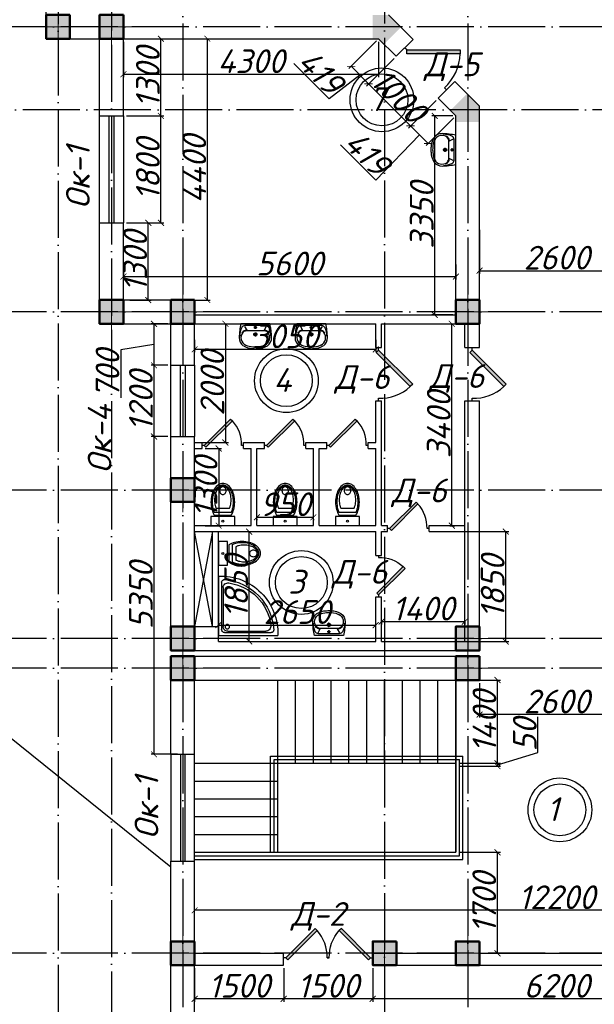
# Model space of a CAD drawing. Header units: millimetres. Extents: x 1112040 to 6903494, y -332921 to -150905.
# Tile 77 of 150: x 1638762 to 1648443, y -212466 to -195886. Entities that reach past the tile are written whole.
import ezdxf

# ---------------------------------------------------------------- set-up
doc = ezdxf.new("R2010")
doc.units = ezdxf.units.MM
doc.linetypes.add('ACAD_ISO04W100', pattern=[30, 24, -3, 0, -3])
for name, color, linetype in [('kolonn', 7, 'Continuous'), ('os', 253, 'Continuous'), ('razmer', 7, 'Continuous'), ('su', 7, 'Continuous')]:
    doc.layers.add(name, color=color, linetype=linetype)
doc.styles.get("Standard").update_dxf_attribs({"font": 'isocpeui.ttf'})
doc.dimstyles.new('ISO-25', dxfattribs={"dimtxt": 400, "dimasz": 100, "dimexe": 50, "dimexo": 50, "dimgap": 20, "dimtad": 1, "dimdec": 0, "dimtxsty": 'Standard', "dimblk": 'ARCHTICK', "dimcen": 20, "dimclrd": 1, "dimclre": 1, "dimadec": 0, "dimazin": 0, "dimtfac": 1, "dimtdec": 0, "dimtmove": 0, "dimatfit": 3, "dimldrblk": 'ARCHTICK', "dimfxl": 1, "dimarcsym": 0})

# ---------------------------------------------------------------- blocks, each defined once
blk = doc.blocks.new('ghsdd')
at = {"ltscale": 50}
h = blk.add_hatch(color=256, dxfattribs=at)
h.paths.add_polyline_path([(0, 200), (-200, 200), (-200, 0), (0, 0)])
h.paths.add_polyline_path([(200, 0), (200, 200), (0, 200), (0, 0)])
h.paths.add_polyline_path([(0, 0), (-200, 0), (-200, -200), (0, -200)])
h.paths.add_polyline_path([(0, 0), (0, -200), (200, -200), (200, 0)])
at = {"lineweight": 0}
for p, q in [((0, -374), (0, 374)), ((-374, 0), (374, 0))]:
    blk.add_line(p, q, dxfattribs=at)
at = {"lineweight": 50, "ltscale": 50}
blk.add_lwpolyline([(200, 200), (200, -200), (-200, -200), (-200, 200), (200, 200)], dxfattribs=at)
blk = doc.blocks.new('Podd_igl_as100x100')
for p, q in [((0, 1000), (0, 0)), ((-54, 897), (-54, 104)), ((-80, 808), (-80, 153)), ((0, 0), (-1000, 0)), ((-106, 50), (-891, 50)), ((-158, 74), (-799, 73))]:
    blk.add_line(p, q)
blk.add_circle((-152, 149), 37.8)
for centre, radius, start, end in [((-42, 42), 959, 87.5145, 182.4855), ((-22, 34), 914, 95.7508, 176.1666), ((-67, 71), 821, 97.4497, 172.9032), ((-160, 806), 80.2, 1.4931, 100.036), ((-109, 889), 55.4, 7.9715, 94.7418), ((-799, 157), 84.3, 169.7158, 269.999), ((-891, 93), 43.1, 176.352, 270.7469), ((-155, 149), 75.6, 267.8648, 3.2153), ((-107, 102), 52.6, 270.31, 1.996)]:
    blk.add_arc(centre, radius, start, end)
blk = doc.blocks.new('UniTAZZ_3')
for p, q in [((-152, 200), (-152, -200)), ((0, 200), (-152, 200)), ((0, -200), (0, 200)), ((-293, -112), (-293, 112)), ((-230, -144), (-230, 144)), ((-178, -144), (-178, 144)), ((-152, -200), (0, -200))]:
    blk.add_line(p, q)
blk.add_circle((-76, 0), 17)
for centre, radius, start, end in [((-435, -148), 343, 104.7867, 122.5078), ((-397, -291), 491, 90, 104.7867), ((-399, -261), 441, 90, 104.7867), ((-399, -261), 441, 75.2133, 90), ((-397, -291), 491, 75.2133, 90), ((-359, -148), 343, 58.1489, 75.2133), ((-581, 0), 131, 146.9765, 180), ((-581, 0), 131, 180, 213.0235), ((-493, -57), 235, 122.5078, 146.9765), ((-564, 0), 117, 146.9765, 180), ((-575, 0), 87.7, 145.7058, 180), ((-575, 0), 87.7, 180, 214.2942), ((-485, -51), 211, 122.5078, 146.9765), ((-610, 0), 46, 153.6325, 180), ((-610, 0), 46, 180, 206.3675), ((-600, -5), 56.5, 129.8827, 153.6325), ((-507, -46), 170, 121.2723, 145.7058), ((-594, -12), 66, 109.092, 129.8827), ((-590, -23), 78.1, 90, 109.092), ((-433, -133), 308, 104.7867, 122.5078), ((-462, -121), 257, 104.1209, 121.2723), ((-590, -23), 78.1, 70.908, 90), ((-586, -12), 66, 50.1173, 70.908), ((-580, -5), 56.5, 26.3675, 50.1173), ((-571, 0), 46, 0, 26.3675), ((-571, 0), 46, 333.6325, 0), ((-432, -238), 378, 90, 104.1209), ((-432, -238), 378, 75.8791, 90), ((-403, -121), 257, 64.7964, 75.8791), ((-365, -133), 308, 63.9053, 75.2133), ((-493, 57), 235, 213.0235, 237.4922), ((-564, 0), 117, 180, 213.0235), ((-485, 51), 211, 213.0235, 237.4922), ((-600, 5), 56.5, 206.3675, 230.1173), ((-507, 47), 170, 214.2942, 238.7277), ((-594, 12), 66, 230.1173, 250.908), ((-435, 148), 343, 237.4922, 255.2133), ((-590, 24), 78.1, 250.908, 270), ((-433, 132), 308, 237.4922, 255.2133), ((-462, 121), 257, 238.7277, 255.8791), ((-590, 24), 78.1, 270, 289.092), ((-586, 12), 66, 289.092, 309.8827), ((-580, 5), 56.5, 309.8827, 333.6325), ((-432, 238), 378, 255.8791, 270), ((-399, 261), 441, 255.2133, 270), ((-432, 238), 378, 270, 284.1209), ((-399, 261), 441, 270, 284.7867), ((-403, 121), 257, 284.1209, 295.2036), ((-365, 132), 308, 284.7867, 296.0947), ((-359, 148), 343, 284.7867, 301.8511), ((-397, 291), 491, 255.2133, 270), ((-397, 291), 491, 270, 284.7867)]:
    blk.add_arc(centre, radius, start, end)
blk = doc.blocks.new('UM_8')
for p, q in [((244, 0), (-244, 0)), ((-182, -45), (-146, -110)), ((175, -30), (-175, -30)), ((142, -120), (-132, -120)), ((27, -61), (-27, -61)), ((0, -88), (0, -34)), ((0, -145), (0, -215)), ((182, -45), (146, -110)), ((35, -180), (-35, -180))]:
    blk.add_line(p, q)
for centre, radius in [((0, -180), 27), ((0, -61), 17), ((0, -180), 17)]:
    blk.add_circle(centre, radius)
for centre, radius, start, end in [((-244, 0), 0.5, 90, 167.3206), ((244, 0), 0.5, 12.6794, 90), ((894, -257), 1167, 167.3206, 178.6525), ((68, -206), 330, 154.5977, 180.3349), ((-104, -233), 138, 141.0504, 245.2718), ((-175, -90), 60, 90, 154.5977), ((-104, -233), 148, 141.0504, 147.7493), ((-139, -232), 123, 98.7111, 129.9424), ((-139, -232), 113, 86.1548, 129.9424), ((139, -232), 113, 50.0576, 93.8452), ((139, -232), 123, 50.0576, 81.2889), ((104, -233), 138, 294.7282, 38.9496), ((175, -90), 60, 25.4023, 90), ((104, -233), 148, 32.2507, 38.9496), ((-68, -206), 330, 359.6651, 25.4023), ((-894, -257), 1167, 1.3475, 12.6794), ((-104, -234), 169, 178.312, 234.1043), ((-273, -229), 0.5, 358.312, 358.6525), ((104, -234), 169, 305.8957, 1.688), ((273, -229), 0.5, 181.3475, 181.688), ((-27, -71), 347, 239.6448, 267.5368), ((-27, -71), 317, 244.8898, 267.5368), ((0, 80), 500, 265.1692, 274.8308), ((0, 80), 470, 265.1692, 274.8308), ((27, -71), 317, 272.4632, 300.3552), ((27, -71), 347, 272.4632, 300.3552)]:
    blk.add_arc(centre, radius, start, end)
blk = doc.blocks.new('jfgjhsdf')
blk.add_hatch(color=1).paths.add_polyline_path([(-593, 731), (-637, 687), (0, 50), (44, 94)])
at = {"color": 1}
for p, q in [((0, 1000), (0, 950)), ((0, 50), (0, 0))]:
    blk.add_line(p, q, dxfattribs=at)
blk.add_lwpolyline([(0, 50), (-637, 687), (-593, 731), (44, 94), (0, 50)], dxfattribs=at)
blk.add_arc((-33, 130), 821, 87.662, 132.9147, dxfattribs=at)
blk = doc.blocks.new('_ArchTick')
at = {"color": 0, "linetype": 'ByBlock', "const_width": 0.15}
blk.add_lwpolyline([(-0.5, -0.5), (0.5, 0.5)], dxfattribs=at)
blk = doc.blocks.new('*D3348')
at = {"color": 1, "lineweight": -2, "transparency": 16777216}
for p, q in [((1641710, -210997), (1641710, -210833)), ((1653910, -210883), (1641710, -210883)), ((1653910, -210881), (1653910, -210933))]:
    blk.add_line(p, q, dxfattribs=at)
at = {"color": 1, "lineweight": -2, "transparency": 16777216, "xscale": 100, "yscale": 100, "zscale": 100, "rotation": 180}
blk.add_blockref('_ArchTick', (1641710, -210883), dxfattribs=at)
at = {"color": 1, "lineweight": -2, "transparency": 16777216, "xscale": 100, "yscale": 100, "zscale": 100}
blk.add_blockref('_ArchTick', (1653910, -210883), dxfattribs=at)
at = {"color": 0, "transparency": 16777216, "insert": (1647810, -210663), "char_height": 400, "attachment_point": 5}
blk.add_mtext('12200', dxfattribs=at)
blk = doc.blocks.new('*D3350')
at = {"layer": 'razmer', "color": 1, "lineweight": -2, "transparency": 16777216}
for p, q in [((1642485, -204506), (1642679, -204506)), ((1642629, -206356), (1642629, -204506)), ((1642485, -206356), (1642679, -206356))]:
    blk.add_line(p, q, dxfattribs=at)
at = {"layer": 'razmer', "color": 1, "lineweight": -2, "transparency": 16777216, "xscale": 100, "yscale": 100, "zscale": 100}
for p, rotation in [((1642629, -204506), 90), ((1642629, -206356), 270)]:
    blk.add_blockref('_ArchTick', p, dxfattribs=dict(at, rotation=rotation))
at = {"layer": 'razmer', "color": 0, "transparency": 16777216, "insert": (1642409, -205431), "char_height": 400, "attachment_point": 5, "rotation": 90}
blk.add_mtext('1850', dxfattribs=at)
blk = doc.blocks.new('*D3351')
at = {"layer": 'razmer', "color": 1, "lineweight": -2, "transparency": 16777216}
for p, q in [((1642110, -206056), (1642110, -206030)), ((1642110, -206080), (1644760, -206080)), ((1644760, -206306), (1644760, -206030))]:
    blk.add_line(p, q, dxfattribs=at)
at = {"layer": 'razmer', "color": 1, "lineweight": -2, "transparency": 16777216, "xscale": 100, "yscale": 100, "zscale": 100, "rotation": 180}
blk.add_blockref('_ArchTick', (1642110, -206080), dxfattribs=at)
at = {"layer": 'razmer', "color": 1, "lineweight": -2, "transparency": 16777216, "xscale": 100, "yscale": 100, "zscale": 100}
blk.add_blockref('_ArchTick', (1644760, -206080), dxfattribs=at)
at = {"layer": 'razmer', "color": 0, "transparency": 16777216, "insert": (1643435, -205860), "char_height": 400, "attachment_point": 5}
blk.add_mtext('2650', dxfattribs=at)
blk = doc.blocks.new('*D3352')
at = {"color": 1, "lineweight": -2, "transparency": 16777216}
for p, q in [((1644860, -206022), (1646260, -206022)), ((1644860, -206031), (1644860, -206072)), ((1646260, -206031), (1646260, -206072))]:
    blk.add_line(p, q, dxfattribs=at)
at = {"color": 1, "lineweight": -2, "transparency": 16777216, "xscale": 100, "yscale": 100, "zscale": 100, "rotation": 180}
blk.add_blockref('_ArchTick', (1644860, -206022), dxfattribs=at)
at = {"color": 1, "lineweight": -2, "transparency": 16777216, "xscale": 100, "yscale": 100, "zscale": 100}
blk.add_blockref('_ArchTick', (1646260, -206022), dxfattribs=at)
at = {"color": 0, "transparency": 16777216, "insert": (1645560, -205802), "char_height": 400, "attachment_point": 5}
blk.add_mtext('1400', dxfattribs=at)
blk = doc.blocks.new('*D3353')
at = {"color": 1, "lineweight": -2, "transparency": 16777216}
for p, q in [((1646116, -204506), (1647001, -204506)), ((1646951, -206356), (1646951, -204506)), ((1646116, -206356), (1647001, -206356))]:
    blk.add_line(p, q, dxfattribs=at)
at = {"color": 1, "lineweight": -2, "transparency": 16777216, "xscale": 100, "yscale": 100, "zscale": 100}
for p, rotation in [((1646951, -204506), 90), ((1646951, -206356), 270)]:
    blk.add_blockref('_ArchTick', p, dxfattribs=dict(at, rotation=rotation))
at = {"color": 0, "transparency": 16777216, "insert": (1646731, -205431), "char_height": 400, "attachment_point": 5, "rotation": 90}
blk.add_mtext('1850', dxfattribs=at)
blk = doc.blocks.new('*D3354')
at = {"color": 1, "lineweight": -2, "transparency": 16777216}
for p, q in [((1646010, -201006), (1646092, -201006)), ((1646042, -204406), (1646042, -201006)), ((1646010, -204406), (1646092, -204406))]:
    blk.add_line(p, q, dxfattribs=at)
at = {"color": 1, "lineweight": -2, "transparency": 16777216, "xscale": 100, "yscale": 100, "zscale": 100}
for p, rotation in [((1646042, -201006), 90), ((1646042, -204406), 270)]:
    blk.add_blockref('_ArchTick', p, dxfattribs=dict(at, rotation=rotation))
at = {"color": 0, "transparency": 16777216, "insert": (1645822, -202706), "char_height": 400, "attachment_point": 5, "rotation": 90}
blk.add_mtext('3400', dxfattribs=at)
blk = doc.blocks.new('*D3355')
at = {"layer": 'razmer', "color": 1, "lineweight": -2, "transparency": 16777216}
for p, q in [((1641710, -201277), (1641710, -201487)), ((1644760, -201277), (1644760, -201487)), ((1644760, -201437), (1641710, -201437))]:
    blk.add_line(p, q, dxfattribs=at)
at = {"layer": 'razmer', "color": 1, "lineweight": -2, "transparency": 16777216, "xscale": 100, "yscale": 100, "zscale": 100, "rotation": 180}
blk.add_blockref('_ArchTick', (1641710, -201437), dxfattribs=at)
at = {"layer": 'razmer', "color": 1, "lineweight": -2, "transparency": 16777216, "xscale": 100, "yscale": 100, "zscale": 100}
blk.add_blockref('_ArchTick', (1644760, -201437), dxfattribs=at)
at = {"layer": 'razmer', "color": 0, "transparency": 16777216, "insert": (1643235, -201217), "char_height": 400, "attachment_point": 5}
blk.add_mtext('3050', dxfattribs=at)
blk = doc.blocks.new('*D3356')
at = {"layer": 'razmer', "color": 1, "lineweight": -2, "transparency": 16777216}
for p, q in [((1642044, -201006), (1642278, -201006)), ((1642228, -201006), (1642228, -203006)), ((1641822, -203006), (1642278, -203006))]:
    blk.add_line(p, q, dxfattribs=at)
at = {"layer": 'razmer', "color": 1, "lineweight": -2, "transparency": 16777216, "xscale": 100, "yscale": 100, "zscale": 100}
for p, rotation in [((1642228, -201006), 90), ((1642228, -203006), 270)]:
    blk.add_blockref('_ArchTick', p, dxfattribs=dict(at, rotation=rotation))
at = {"layer": 'razmer', "color": 0, "transparency": 16777216, "insert": (1642008, -202006), "char_height": 400, "attachment_point": 5, "rotation": 90}
blk.add_mtext('2000', dxfattribs=at)
blk = doc.blocks.new('*D3357')
at = {"layer": 'razmer', "color": 1, "lineweight": -2, "transparency": 16777216}
for p, q in [((1641885, -203106), (1642165, -203106)), ((1642115, -203106), (1642115, -204406)), ((1641885, -204406), (1642165, -204406))]:
    blk.add_line(p, q, dxfattribs=at)
at = {"layer": 'razmer', "color": 1, "lineweight": -2, "transparency": 16777216, "xscale": 100, "yscale": 100, "zscale": 100}
for p, rotation in [((1642115, -203106), 90), ((1642115, -204406), 270)]:
    blk.add_blockref('_ArchTick', p, dxfattribs=dict(at, rotation=rotation))
at = {"layer": 'razmer', "color": 0, "transparency": 16777216, "insert": (1641895, -203756), "char_height": 400, "attachment_point": 5, "rotation": 90}
blk.add_mtext('1300', dxfattribs=at)
blk = doc.blocks.new('*D3358')
at = {"layer": 'razmer', "color": 1, "lineweight": -2, "transparency": 16777216}
for p, q in [((1642760, -204265), (1643710, -204265)), ((1642760, -204297), (1642760, -204315)), ((1643710, -204297), (1643710, -204315))]:
    blk.add_line(p, q, dxfattribs=at)
at = {"layer": 'razmer', "color": 1, "lineweight": -2, "transparency": 16777216, "xscale": 100, "yscale": 100, "zscale": 100, "rotation": 180}
blk.add_blockref('_ArchTick', (1642760, -204265), dxfattribs=at)
at = {"layer": 'razmer', "color": 1, "lineweight": -2, "transparency": 16777216, "xscale": 100, "yscale": 100, "zscale": 100}
blk.add_blockref('_ArchTick', (1643710, -204265), dxfattribs=at)
at = {"layer": 'razmer', "color": 0, "transparency": 16777216, "insert": (1643235, -204045), "char_height": 400, "attachment_point": 5}
blk.add_mtext('950', dxfattribs=at)
blk = doc.blocks.new('*D3091')
at = {"color": 1, "lineweight": -2, "transparency": 16777216}
for p, q in [((1641533, -196206), (1641974, -196206)), ((1641924, -200606), (1641924, -196206)), ((1641533, -200606), (1641974, -200606))]:
    blk.add_line(p, q, dxfattribs=at)
at = {"color": 1, "lineweight": -2, "transparency": 16777216, "xscale": 100, "yscale": 100, "zscale": 100}
for p, rotation in [((1641924, -196206), 90), ((1641924, -200606), 270)]:
    blk.add_blockref('_ArchTick', p, dxfattribs=dict(at, rotation=rotation))
at = {"color": 0, "transparency": 16777216, "insert": (1641704, -198406), "char_height": 400, "attachment_point": 5, "rotation": 90}
blk.add_mtext('4400', dxfattribs=at)
blk = doc.blocks.new('*D3359')
at = {"color": 1, "lineweight": -2, "transparency": 16777216}
for p, q in [((1640510, -200006), (1640510, -200261)), ((1646110, -200006), (1646110, -200261)), ((1640510, -200211), (1646110, -200211))]:
    blk.add_line(p, q, dxfattribs=at)
at = {"color": 1, "lineweight": -2, "transparency": 16777216, "xscale": 100, "yscale": 100, "zscale": 100, "rotation": 180}
blk.add_blockref('_ArchTick', (1640510, -200211), dxfattribs=at)
at = {"color": 1, "lineweight": -2, "transparency": 16777216, "xscale": 100, "yscale": 100, "zscale": 100}
blk.add_blockref('_ArchTick', (1646110, -200211), dxfattribs=at)
at = {"color": 0, "transparency": 16777216, "insert": (1643310, -199991), "char_height": 400, "attachment_point": 5}
blk.add_mtext('5600', dxfattribs=at)
blk = doc.blocks.new('*D3360')
at = {"color": 1, "lineweight": -2, "transparency": 16777216}
for p, q in [((1646510, -199423), (1646510, -200163)), ((1649110, -199806), (1649110, -200163)), ((1646510, -200113), (1649110, -200113))]:
    blk.add_line(p, q, dxfattribs=at)
at = {"color": 1, "lineweight": -2, "transparency": 16777216, "xscale": 100, "yscale": 100, "zscale": 100, "rotation": 180}
blk.add_blockref('_ArchTick', (1646510, -200113), dxfattribs=at)
at = {"color": 1, "lineweight": -2, "transparency": 16777216, "xscale": 100, "yscale": 100, "zscale": 100}
blk.add_blockref('_ArchTick', (1649110, -200113), dxfattribs=at)
at = {"color": 0, "transparency": 16777216, "insert": (1647810, -199893), "char_height": 400, "attachment_point": 5}
blk.add_mtext('2600', dxfattribs=at)
blk = doc.blocks.new('*D3256')
at = {"color": 1, "lineweight": -2, "transparency": 16777216}
for p, q in [((1644710, -211856), (1644710, -212424)), ((1650910, -211856), (1650910, -212424)), ((1650910, -212374), (1644710, -212374))]:
    blk.add_line(p, q, dxfattribs=at)
at = {"color": 1, "lineweight": -2, "transparency": 16777216, "xscale": 100, "yscale": 100, "zscale": 100, "rotation": 180}
blk.add_blockref('_ArchTick', (1644710, -212374), dxfattribs=at)
at = {"color": 1, "lineweight": -2, "transparency": 16777216, "xscale": 100, "yscale": 100, "zscale": 100}
blk.add_blockref('_ArchTick', (1650910, -212374), dxfattribs=at)
at = {"color": 0, "transparency": 16777216, "insert": (1647810, -212154), "char_height": 400, "attachment_point": 5}
blk.add_mtext('6200', dxfattribs=at)
blk = doc.blocks.new('*D3257')
at = {"color": 1, "lineweight": -2, "transparency": 16777216}
for p, q in [((1643210, -211856), (1643210, -212424)), ((1644710, -211856), (1644710, -212424)), ((1644710, -212374), (1643210, -212374))]:
    blk.add_line(p, q, dxfattribs=at)
at = {"color": 1, "lineweight": -2, "transparency": 16777216, "xscale": 100, "yscale": 100, "zscale": 100, "rotation": 180}
blk.add_blockref('_ArchTick', (1643210, -212374), dxfattribs=at)
at = {"color": 1, "lineweight": -2, "transparency": 16777216, "xscale": 100, "yscale": 100, "zscale": 100}
blk.add_blockref('_ArchTick', (1644710, -212374), dxfattribs=at)
at = {"color": 0, "transparency": 16777216, "insert": (1643960, -212154), "char_height": 400, "attachment_point": 5}
blk.add_mtext('1500', dxfattribs=at)
blk = doc.blocks.new('*D3258')
at = {"color": 1, "lineweight": -2, "transparency": 16777216}
for p, q in [((1641710, -211856), (1641710, -212424)), ((1643210, -211856), (1643210, -212424)), ((1643210, -212374), (1641710, -212374))]:
    blk.add_line(p, q, dxfattribs=at)
at = {"color": 1, "lineweight": -2, "transparency": 16777216, "xscale": 100, "yscale": 100, "zscale": 100, "rotation": 180}
blk.add_blockref('_ArchTick', (1641710, -212374), dxfattribs=at)
at = {"color": 1, "lineweight": -2, "transparency": 16777216, "xscale": 100, "yscale": 100, "zscale": 100}
blk.add_blockref('_ArchTick', (1643210, -212374), dxfattribs=at)
at = {"color": 0, "transparency": 16777216, "insert": (1642460, -212154), "char_height": 400, "attachment_point": 5}
blk.add_mtext('1500', dxfattribs=at)
blk = doc.blocks.new('*D3262')
at = {"color": 1, "lineweight": -2, "transparency": 16777216}
for p, q in [((1646510, -207056), (1646510, -207636)), ((1649110, -207056), (1649110, -207636)), ((1649110, -207586), (1646510, -207586))]:
    blk.add_line(p, q, dxfattribs=at)
at = {"color": 1, "lineweight": -2, "transparency": 16777216, "xscale": 100, "yscale": 100, "zscale": 100, "rotation": 180}
blk.add_blockref('_ArchTick', (1646510, -207586), dxfattribs=at)
at = {"color": 1, "lineweight": -2, "transparency": 16777216, "xscale": 100, "yscale": 100, "zscale": 100}
blk.add_blockref('_ArchTick', (1649110, -207586), dxfattribs=at)
at = {"color": 0, "transparency": 16777216, "insert": (1647810, -207366), "char_height": 400, "attachment_point": 5}
blk.add_mtext('2600', dxfattribs=at)
blk = doc.blocks.new('*D3084')
at = {"color": 1, "lineweight": -2, "transparency": 16777216}
for p, q in [((1646160, -209906), (1646862, -209906)), ((1646812, -211606), (1646812, -209906)), ((1646604, -211606), (1646862, -211606))]:
    blk.add_line(p, q, dxfattribs=at)
at = {"color": 1, "lineweight": -2, "transparency": 16777216, "xscale": 100, "yscale": 100, "zscale": 100}
for p, rotation in [((1646812, -209906), 90), ((1646812, -211606), 270)]:
    blk.add_blockref('_ArchTick', p, dxfattribs=dict(at, rotation=rotation))
at = {"color": 0, "transparency": 16777216, "insert": (1646589, -210756), "char_height": 400, "attachment_point": 5, "rotation": 90}
blk.add_mtext('1700', dxfattribs=at)
blk = doc.blocks.new('*D3189')
at = {"color": 1, "lineweight": -2, "transparency": 16777216}
for p, q in [((1647492, -208227), (1647492, -207627)), ((1646812, -208431), (1647492, -208227)), ((1646160, -208406), (1646862, -208406)), ((1646812, -208456), (1646812, -208406)), ((1646160, -208456), (1646862, -208456))]:
    blk.add_line(p, q, dxfattribs=at)
at = {"color": 1, "lineweight": -2, "transparency": 16777216, "xscale": 100, "yscale": 100, "zscale": 100}
for p, rotation in [((1646812, -208406), 90), ((1646812, -208456), 270)]:
    blk.add_blockref('_ArchTick', p, dxfattribs=dict(at, rotation=rotation))
at = {"color": 0, "transparency": 16777216, "insert": (1647272, -207927), "char_height": 400, "attachment_point": 5, "rotation": 90}
blk.add_mtext('50', dxfattribs=at)
blk = doc.blocks.new('*D3190')
at = {"color": 1, "lineweight": -2, "transparency": 16777216}
for p, q in [((1646455, -207006), (1646862, -207006)), ((1646812, -208406), (1646812, -207006)), ((1646160, -208406), (1646862, -208406))]:
    blk.add_line(p, q, dxfattribs=at)
at = {"color": 1, "lineweight": -2, "transparency": 16777216, "xscale": 100, "yscale": 100, "zscale": 100}
for p, rotation in [((1646812, -207006), 90), ((1646812, -208406), 270)]:
    blk.add_blockref('_ArchTick', p, dxfattribs=dict(at, rotation=rotation))
at = {"color": 0, "transparency": 16777216, "insert": (1646592, -207706), "char_height": 400, "attachment_point": 5, "rotation": 90}
blk.add_mtext('1400', dxfattribs=at)
blk = doc.blocks.new('*D3191')
at = {"color": 1, "lineweight": -2, "transparency": 16777216}
for p, q in [((1640560, -199306), (1640979, -199306)), ((1640929, -200606), (1640929, -199306)), ((1640618, -200606), (1640979, -200606))]:
    blk.add_line(p, q, dxfattribs=at)
at = {"color": 1, "lineweight": -2, "transparency": 16777216, "xscale": 100, "yscale": 100, "zscale": 100}
for p, rotation in [((1640929, -199306), 90), ((1640929, -200606), 270)]:
    blk.add_blockref('_ArchTick', p, dxfattribs=dict(at, rotation=rotation))
at = {"color": 0, "transparency": 16777216, "insert": (1640709, -199956), "char_height": 400, "attachment_point": 5, "rotation": 90}
blk.add_mtext('1300', dxfattribs=at)
blk = doc.blocks.new('*D3192')
at = {"color": 1, "lineweight": -2, "transparency": 16777216}
for p, q in [((1640560, -197506), (1641192, -197506)), ((1641142, -199306), (1641142, -197506)), ((1640560, -199306), (1641192, -199306))]:
    blk.add_line(p, q, dxfattribs=at)
at = {"color": 1, "lineweight": -2, "transparency": 16777216, "xscale": 100, "yscale": 100, "zscale": 100}
for p, rotation in [((1641142, -197506), 90), ((1641142, -199306), 270)]:
    blk.add_blockref('_ArchTick', p, dxfattribs=dict(at, rotation=rotation))
at = {"color": 0, "transparency": 16777216, "insert": (1640922, -198406), "char_height": 400, "attachment_point": 5, "rotation": 90}
blk.add_mtext('1800', dxfattribs=at)
blk = doc.blocks.new('*D3193')
at = {"color": 1, "lineweight": -2, "transparency": 16777216}
for p, q in [((1640560, -196206), (1641192, -196206)), ((1641142, -197506), (1641142, -196206)), ((1640560, -197506), (1641192, -197506))]:
    blk.add_line(p, q, dxfattribs=at)
at = {"color": 1, "lineweight": -2, "transparency": 16777216, "xscale": 100, "yscale": 100, "zscale": 100}
for p, rotation in [((1641142, -196206), 90), ((1641142, -197506), 270)]:
    blk.add_blockref('_ArchTick', p, dxfattribs=dict(at, rotation=rotation))
at = {"color": 0, "transparency": 16777216, "insert": (1640922, -196856), "char_height": 400, "attachment_point": 5, "rotation": 90}
blk.add_mtext('1300', dxfattribs=at)
blk = doc.blocks.new('*D3194')
at = {"color": 1, "lineweight": -2, "transparency": 16777216}
for p, q in [((1640510, -196256), (1640510, -196855)), ((1644810, -196256), (1644810, -196855)), ((1640510, -196805), (1644810, -196805))]:
    blk.add_line(p, q, dxfattribs=at)
at = {"color": 1, "lineweight": -2, "transparency": 16777216, "xscale": 100, "yscale": 100, "zscale": 100, "rotation": 180}
blk.add_blockref('_ArchTick', (1640510, -196805), dxfattribs=at)
at = {"color": 1, "lineweight": -2, "transparency": 16777216, "xscale": 100, "yscale": 100, "zscale": 100}
blk.add_blockref('_ArchTick', (1644810, -196805), dxfattribs=at)
at = {"color": 0, "transparency": 16777216, "insert": (1642660, -196585), "char_height": 400, "attachment_point": 5}
blk.add_mtext('4300', dxfattribs=at)
blk = doc.blocks.new('*D3195')
at = {"color": 1, "lineweight": -2, "transparency": 16777216}
for p, q in [((1646060, -197506), (1645706, -197506)), ((1645756, -200856), (1645756, -197506)), ((1646060, -200856), (1645706, -200856))]:
    blk.add_line(p, q, dxfattribs=at)
at = {"color": 1, "lineweight": -2, "transparency": 16777216, "xscale": 100, "yscale": 100, "zscale": 100}
for p, rotation in [((1645756, -197506), 90), ((1645756, -200856), 270)]:
    blk.add_blockref('_ArchTick', p, dxfattribs=dict(at, rotation=rotation))
at = {"color": 0, "transparency": 16777216, "insert": (1645536, -199181), "char_height": 400, "attachment_point": 5, "rotation": 90}
blk.add_mtext('3350', dxfattribs=at)
blk = doc.blocks.new('*D3196')
at = {"color": 1, "lineweight": -2, "transparency": 16777216}
for p, q in [((1645778, -197245), (1645313, -197710)), ((1646074, -197541), (1645609, -198006)), ((1645645, -197971), (1645348, -197674)), ((1645496, -197823), (1644761, -198586)), ((1644761, -198586), (1644167, -197992))]:
    blk.add_line(p, q, dxfattribs=at)
at = {"color": 1, "lineweight": -2, "transparency": 16777216, "xscale": 100, "yscale": 100, "zscale": 100}
for p, rotation in [((1645348, -197674), 134.9999999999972), ((1645645, -197971), 314.9999999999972)]:
    blk.add_blockref('_ArchTick', p, dxfattribs=dict(at, rotation=rotation))
at = {"color": 0, "transparency": 16777216, "insert": (1644619, -198134), "char_height": 400, "attachment_point": 5, "rotation": 315}
blk.add_mtext('419', dxfattribs=at)
blk = doc.blocks.new('*D3197')
at = {"color": 1, "lineweight": -2, "transparency": 16777216}
for p, q in [((1645071, -196538), (1644606, -197003)), ((1645348, -197674), (1644641, -196967)), ((1645778, -197245), (1645313, -197710))]:
    blk.add_line(p, q, dxfattribs=at)
at = {"color": 1, "lineweight": -2, "transparency": 16777216, "xscale": 100, "yscale": 100, "zscale": 100}
for p, rotation in [((1644641, -196967), 135), ((1645348, -197674), 315)]:
    blk.add_blockref('_ArchTick', p, dxfattribs=dict(at, rotation=rotation))
at = {"color": 0, "transparency": 16777216, "insert": (1645150, -197165), "char_height": 400, "attachment_point": 5, "rotation": 315}
blk.add_mtext('1000', dxfattribs=at)
blk = doc.blocks.new('*D3198')
at = {"color": 1, "lineweight": -2, "transparency": 16777216}
for p, q in [((1644774, -196241), (1644309, -196706)), ((1643975, -197220), (1643381, -196626)), ((1645071, -196538), (1644606, -197003)), ((1644641, -196967), (1644345, -196671)), ((1644493, -196819), (1643975, -197220))]:
    blk.add_line(p, q, dxfattribs=at)
at = {"color": 1, "lineweight": -2, "transparency": 16777216, "xscale": 100, "yscale": 100, "zscale": 100}
for p, rotation in [((1644345, -196671), 135), ((1644641, -196967), 315)]:
    blk.add_blockref('_ArchTick', p, dxfattribs=dict(at, rotation=rotation))
at = {"color": 0, "transparency": 16777216, "insert": (1643833, -196768), "char_height": 400, "attachment_point": 5, "rotation": 315}
blk.add_mtext('419', dxfattribs=at)
blk = doc.blocks.new('*D3327')
at = {"color": 1, "lineweight": -2, "transparency": 16777216}
for p, q in [((1641260, -201006), (1640975, -201006)), ((1641025, -201006), (1641025, -201706)), ((1641025, -201356), (1640465, -201446)), ((1640465, -201446), (1640465, -202254)), ((1641260, -201706), (1640975, -201706))]:
    blk.add_line(p, q, dxfattribs=at)
at = {"color": 1, "lineweight": -2, "transparency": 16777216, "xscale": 100, "yscale": 100, "zscale": 100}
for p, rotation in [((1641025, -201006), 90), ((1641025, -201706), 270)]:
    blk.add_blockref('_ArchTick', p, dxfattribs=dict(at, rotation=rotation))
at = {"color": 0, "transparency": 16777216, "insert": (1640242, -201850), "char_height": 400, "attachment_point": 5, "rotation": 90}
blk.add_mtext('700', dxfattribs=at)
blk = doc.blocks.new('*D3328')
at = {"color": 1, "lineweight": -2, "transparency": 16777216}
for p, q in [((1641260, -201706), (1640975, -201706)), ((1641025, -201706), (1641025, -202906)), ((1641260, -202906), (1640975, -202906))]:
    blk.add_line(p, q, dxfattribs=at)
at = {"color": 1, "lineweight": -2, "transparency": 16777216, "xscale": 100, "yscale": 100, "zscale": 100}
for p, rotation in [((1641025, -201706), 90), ((1641025, -202906), 270)]:
    blk.add_blockref('_ArchTick', p, dxfattribs=dict(at, rotation=rotation))
at = {"color": 0, "transparency": 16777216, "insert": (1640805, -202306), "char_height": 400, "attachment_point": 5, "rotation": 90}
blk.add_mtext('1200', dxfattribs=at)
blk = doc.blocks.new('*D3329')
at = {"color": 1, "lineweight": -2, "transparency": 16777216}
for p, q in [((1641260, -202906), (1640975, -202906)), ((1641025, -202906), (1641025, -208256)), ((1641420, -208256), (1640975, -208256))]:
    blk.add_line(p, q, dxfattribs=at)
at = {"color": 1, "lineweight": -2, "transparency": 16777216, "xscale": 100, "yscale": 100, "zscale": 100}
for p, rotation in [((1641025, -202906), 90), ((1641025, -208256), 270)]:
    blk.add_blockref('_ArchTick', p, dxfattribs=dict(at, rotation=rotation))
at = {"color": 0, "transparency": 16777216, "insert": (1640805, -205581), "char_height": 400, "attachment_point": 5, "rotation": 90}
blk.add_mtext('5350', dxfattribs=at)
blk = doc.blocks.new('sssswwsqqq')
at = {"color": 1}
for centre, radius in [((-2306, -17978), 537), ((-2306, -17978), 437), ((-3916, -22707), 537), ((-3916, -22707), 437), ((-3665, -26105), 537), ((-3665, -26105), 437), ((692, -29934), 537), ((692, -29934), 437)]:
    blk.add_circle(centre, radius, dxfattribs=at)
for s, p in [('7', (-2526, -18166)), ('4', (-4136, -22896)), ('3', (-3885, -26293)), ('1', (472, -30122))]:
    blk.add_text(s, height=400, dxfattribs=at).set_placement(p)

msp = doc.modelspace()

# ---------------------------------------------------------------- hatches: boundary and pattern name
at = {"layer": 'kolonn'}
h = msp.add_hatch(color=256, dxfattribs=at)
h.paths.add_polyline_path([(1646109.7, -189605.8), (1646109.7, -189705.8), (1646018.3, -189797.2), (1646301.2, -190080.1), (1646509.7, -189871.5), (1646509.7, -189605.8)])
h.paths.add_polyline_path([(1649318.3, -190080.1), (1649601.2, -189797.2), (1649509.7, -189705.8), (1649509.7, -189605.8), (1649109.7, -189605.8), (1649109.7, -189871.5)])
h.paths.add_polyline_path([(1650909.7, -191005.8), (1650809.7, -191005.8), (1650718.3, -190914.4), (1650435.5, -191197.2), (1650644, -191405.8), (1650909.7, -191405.8)])
h.paths.add_polyline_path([(1650909.7, -195805.8), (1650644, -195805.8), (1650435.5, -196014.4), (1650718.3, -196297.2), (1650809.7, -196205.8), (1650909.7, -196205.8)])
h.paths.add_polyline_path([(1649509.7, -197605.8), (1649509.7, -197505.8), (1649601.2, -197414.4), (1649318.3, -197131.5), (1649109.7, -197340.1), (1649109.7, -197605.8)])
h.paths.add_polyline_path([(1646018.3, -197414.4), (1646109.7, -197505.8), (1646109.7, -197605.8), (1646509.7, -197605.8), (1646509.7, -197340.1), (1646301.2, -197131.5)])
h.paths.add_polyline_path([(1644709.7, -196205.8), (1644809.7, -196205.8), (1644901.2, -196297.2), (1645184, -196014.4), (1644975.4, -195805.8), (1644709.7, -195805.8)])
h.paths.add_polyline_path([(1644901.2, -190914.4), (1644809.7, -191005.8), (1644709.7, -191005.8), (1644709.7, -191405.8), (1644975.4, -191405.8), (1645184, -191197.2)])

# ---------------------------------------------------------------- linework, layer by layer
at = {"lineweight": 30}
for p, q in [((1639209.7, -196205.8), (1639209.7, -195205.8)), ((1644975.4, -195805.8), (1645389, -196219.4)), ((1639209.7, -196205.8), (1640109.7, -196205.8)), ((1640109.7, -197505.8), (1640109.7, -196205.8)), ((1640509.7, -197505.8), (1640509.7, -196205.8)), ((1640509.7, -196205.8), (1644809.7, -196205.8)), ((1644809.7, -196205.8), (1645106.2, -196502.3)), ((1645106.2, -196502.3), (1645389, -196219.4)), ((1645813.3, -197209.4), (1646096.1, -196926.5)), ((1646096.1, -196926.5), (1646509.7, -197340.1)), ((1645813.3, -197209.4), (1646109.7, -197505.8)), ((1646509.7, -201405.8), (1646509.7, -197340.1)), ((1640109.7, -197505.8), (1640509.7, -197505.8)), ((1646109.7, -201005.8), (1646109.7, -197505.8)), ((1640109.7, -201005.8), (1640109.7, -199305.8)), ((1640109.7, -199305.8), (1640509.7, -199305.8)), ((1640509.7, -200605.8), (1640509.7, -199305.8)), ((1640509.7, -200605.8), (1641709.7, -200605.8)), ((1641709.7, -201705.8), (1641709.7, -200605.8)), ((1641709.7, -200855.8), (1646109.7, -200855.8)), ((1640109.7, -201005.8), (1641309.7, -201005.8)), ((1641309.7, -201705.8), (1641309.7, -201005.8)), ((1641709.7, -201005.8), (1644759.7, -201005.8)), ((1644759.7, -201405.8), (1644759.7, -201005.8)), ((1644859.7, -201405.8), (1644859.7, -201005.8)), ((1644859.7, -201005.8), (1646259.7, -201005.8)), ((1646259.7, -201405.8), (1646259.7, -201005.8)), ((1644759.7, -201405.8), (1644859.7, -201405.8)), ((1646259.7, -201405.8), (1646509.7, -201405.8)), ((1641309.7, -201705.8), (1641709.7, -201705.8)), ((1644759.7, -202305.8), (1644859.7, -202305.8)), ((1644759.7, -203005.8), (1644759.7, -202305.8)), ((1644859.7, -204405.8), (1644859.7, -202305.8)), ((1646259.7, -206355.8), (1646259.7, -202305.8)), ((1646259.7, -202305.8), (1646509.7, -202305.8)), ((1646509.7, -206505.8), (1646509.7, -202305.8)), ((1641309.7, -202905.8), (1641709.7, -202905.8)), ((1641309.7, -206505.8), (1641309.7, -202905.8)), ((1641709.7, -206105.8), (1641709.7, -202905.8)), ((1641709.7, -203005.8), (1641834.7, -203005.8)), ((1641834.7, -203105.8), (1641834.7, -203005.8)), ((1642534.7, -203105.8), (1642534.7, -203005.8)), ((1642534.7, -203005.8), (1642884.7, -203005.8)), ((1642884.7, -203105.8), (1642884.7, -203005.8)), ((1643584.7, -203105.8), (1643584.7, -203005.8)), ((1643584.7, -203005.8), (1643934.7, -203005.8)), ((1643934.7, -203105.8), (1643934.7, -203005.8)), ((1644634.7, -203105.8), (1644634.7, -203005.8)), ((1644634.7, -203005.8), (1644759.7, -203005.8)), ((1641709.7, -203105.8), (1641834.7, -203105.8)), ((1642534.7, -203105.8), (1642659.7, -203105.8)), ((1642659.7, -204405.8), (1642659.7, -203105.8)), ((1642759.7, -204405.8), (1642759.7, -203105.8)), ((1642759.7, -203105.8), (1642884.7, -203105.8)), ((1643584.7, -203105.8), (1643709.7, -203105.8)), ((1643709.7, -204405.8), (1643709.7, -203105.8)), ((1643809.7, -204405.8), (1643809.7, -203105.8)), ((1643809.7, -203105.8), (1643934.7, -203105.8)), ((1644634.7, -203105.8), (1644759.7, -203105.8)), ((1644759.7, -204405.8), (1644759.7, -203105.8)), ((1641709.7, -204405.8), (1642659.7, -204405.8)), ((1642759.7, -204405.8), (1643709.7, -204405.8)), ((1643809.7, -204405.8), (1644759.7, -204405.8)), ((1644859.7, -204405.8), (1644959.7, -204405.8)), ((1644959.7, -204505.8), (1644959.7, -204405.8)), ((1645659.7, -204505.8), (1645659.7, -204405.8)), ((1645659.7, -204405.8), (1646259.7, -204405.8)), ((1641709.7, -204505.8), (1644759.7, -204505.8)), ((1642009.7, -204505.8), (1641709.7, -206105.8)), ((1642009.7, -206105.8), (1641709.7, -204505.8)), ((1642009.7, -206105.8), (1642009.7, -204505.8)), ((1642109.7, -206355.8), (1642109.7, -204505.8)), ((1644759.7, -204905.8), (1644759.7, -204505.8)), ((1644859.7, -204505.8), (1644959.7, -204505.8)), ((1644859.7, -204905.8), (1644859.7, -204505.8)), ((1645659.7, -204505.8), (1646259.7, -204505.8)), ((1644759.7, -204905.8), (1644859.7, -204905.8)), ((1644759.7, -206355.8), (1644759.7, -205605.8)), ((1644759.7, -205605.8), (1644859.7, -205605.8)), ((1644859.7, -206355.8), (1644859.7, -205605.8)), ((1641709.7, -206105.8), (1642109.7, -206105.8)), ((1642109.7, -206355.8), (1644759.7, -206355.8)), ((1644859.7, -206355.8), (1646259.7, -206355.8)), ((1641309.7, -206505.8), (1646509.7, -206505.8)), ((1641309.7, -206605.8), (1646509.7, -206605.8)), ((1641309.7, -208255.8), (1641309.7, -206605.8)), ((1646509.7, -207005.8), (1646509.7, -206605.8)), ((1641709.7, -207005.8), (1646509.7, -207005.8)), ((1641709.7, -208255.8), (1641709.7, -207005.8)), ((1641309.7, -208255.8), (1641709.7, -208255.8)), ((1641309.7, -220005.8), (1641309.7, -210055.8)), ((1641309.7, -210055.8), (1641709.7, -210055.8)), ((1641709.7, -211605.8), (1641709.7, -210055.8)), ((1646109.7, -211405.8), (1646509.7, -211405.8)), ((1646109.7, -211405.8), (1646109.7, -211605.8)), ((1646509.7, -211405.8), (1646509.7, -211605.8)), ((1641709.7, -211605.8), (1643209.7, -211605.8)), ((1643209.7, -211805.8), (1643209.7, -211605.8)), ((1644709.7, -211805.8), (1644709.7, -211605.8)), ((1644709.7, -211605.8), (1646109.7, -211605.8)), ((1646509.7, -211605.8), (1649109.7, -211605.8)), ((1641709.7, -219605.8), (1641709.7, -211805.8)), ((1641709.7, -211805.8), (1643209.7, -211805.8)), ((1644709.7, -211805.8), (1650909.7, -211805.8))]:
    msp.add_line(p, q, dxfattribs=at)
at = {"color": 1}
for p, q in [((1640109.7, -199305.8), (1640109.7, -197505.8)), ((1640269.7, -199305.8), (1640269.7, -197505.8)), ((1640349.7, -197505.8), (1640349.7, -199305.8)), ((1640509.7, -197505.8), (1640509.7, -199305.8)), ((1641309.7, -202905.8), (1641309.7, -201705.8)), ((1641469.7, -202905.8), (1641469.7, -201705.8)), ((1641549.7, -201705.8), (1641549.7, -202905.8)), ((1641709.7, -201705.8), (1641709.7, -202905.8)), ((1641309.7, -208255.8), (1641309.7, -210055.8)), ((1641469.7, -208255.8), (1641469.7, -210055.8)), ((1641549.7, -210055.8), (1641549.7, -208255.8)), ((1641709.7, -210055.8), (1641709.7, -208255.8)), ((1642989.7, -209905.8), (1642989.7, -208285.8)), ((1642989.7, -208285.8), (1646229.7, -208285.8)), ((1643049.7, -209905.8), (1643049.7, -208345.8)), ((1643049.7, -208345.8), (1646169.7, -208345.8)), ((1646169.7, -209965.8), (1646169.7, -208345.8)), ((1646229.7, -210025.8), (1646229.7, -208285.8)), ((1641709.7, -209965.8), (1646169.7, -209965.8)), ((1641709.7, -210025.8), (1646229.7, -210025.8))]:
    msp.add_line(p, q, dxfattribs=at)
for p, q in [((1641309.7, -210155.8), (1635409.7, -205405.8)), ((1643109.7, -209905.8), (1643109.7, -207005.8)), ((1643409.7, -208405.8), (1643409.7, -207005.8)), ((1643709.7, -208405.8), (1643709.7, -207005.8)), ((1644009.7, -208405.8), (1644009.7, -207005.8)), ((1644309.7, -208405.8), (1644309.7, -207005.8)), ((1644609.7, -208405.8), (1644609.7, -207005.8)), ((1644909.7, -208405.8), (1644909.7, -207005.8)), ((1645209.7, -208405.8), (1645209.7, -207005.8)), ((1645509.7, -208405.8), (1645509.7, -207005.8)), ((1645809.7, -208405.8), (1645809.7, -207005.8)), ((1646109.7, -209905.8), (1646109.7, -207005.8)), ((1646109.7, -207005.8), (1646109.7, -209905.8)), ((1641709.7, -208405.8), (1646109.7, -208405.8)), ((1641709.7, -208705.8), (1643109.7, -208705.8)), ((1641709.7, -209005.8), (1643109.7, -209005.8)), ((1641709.7, -209305.8), (1643109.7, -209305.8)), ((1641709.7, -209605.8), (1643109.7, -209605.8)), ((1641709.7, -209905.8), (1646109.7, -209905.8))]:
    msp.add_line(p, q)
at = {"layer": 'os', "linetype": 'ACAD_ISO04W100', "ltscale": 40}
for p, q in [((1641509.7, -164749.6), (1641509.7, -225973.3)), ((1646309.7, -164749.6), (1646309.7, -225973.3)), ((1640309.7, -185508.6), (1640309.7, -225973.3)), ((1639409.7, -190199.9), (1639409.7, -225973.3)), ((1644909.7, -190190.5), (1644909.7, -225973.3)), ((1657214.7, -196005.8), (1601959.8, -196005.8)), ((1650574.5, -197405.8), (1601959.8, -197405.8)), ((1657214.7, -200805.8), (1601959.8, -200805.8)), ((1657214.7, -203805.8), (1601959.8, -203805.8)), ((1657214.7, -206305.8), (1601959.8, -206305.8)), ((1657214.7, -206805.8), (1601959.8, -206805.8)), ((1657214.7, -211605.8), (1601959.8, -211605.8))]:
    msp.add_line(p, q, dxfattribs=at)

# ---------------------------------------------------------------- block references
msp.add_blockref('sssswwsqqq', (1647171.4, -179257.7))
at = {"rotation": 225}
msp.add_blockref('jfgjhsdf', (1645247.6, -196360.8), dxfattribs=at)
for p, xscale, yscale, zscale, rotation in [((1644809.7, -201405.8), 0.8999999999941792, 0.8999999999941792, 0.8999999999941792, 180), ((1646384.7, -201405.8), 0.8999999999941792, 0.8999999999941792, 0.8999999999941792, 180), ((1641834.7, -203055.8), 0.6999999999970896, 0.6999999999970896, 0.6999999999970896, 270), ((1642884.7, -203055.8), 0.6999999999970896, 0.6999999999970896, 0.6999999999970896, 270), ((1643934.7, -203055.8), 0.6999999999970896, 0.6999999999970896, 0.6999999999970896, 270), ((1644959.7, -204455.8), 0.6999999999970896, 0.6999999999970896, 0.6999999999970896, 270), ((1643209.7, -211680.8), 0.7692307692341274, 0.7692307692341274, 0.7692307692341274, 270), ((1644709.7, -211680.8), -0.7692307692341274, 0.7692307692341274, 0.7692307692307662, 90)]:
    msp.add_blockref('jfgjhsdf', p, dxfattribs=dict(xscale=xscale, yscale=yscale, zscale=zscale, rotation=rotation))
at = {"xscale": -0.7000000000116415, "yscale": 0.6999999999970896, "zscale": 0.6999999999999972}
msp.add_blockref('jfgjhsdf', (1644809.7, -205605.8), dxfattribs=at)
at = {"layer": 'kolonn'}
for p in [(1639409.7, -196005.8), (1640309.7, -196005.8), (1640309.7, -200805.8), (1641509.7, -200805.8), (1646309.7, -200805.8), (1641509.7, -203805.8), (1641509.7, -206305.8), (1646309.7, -206305.8), (1641509.7, -206805.8), (1646309.7, -206805.8), (1641509.7, -211605.8), (1644909.7, -211605.8), (1646309.7, -211605.8)]:
    msp.add_blockref('ghsdd', p, dxfattribs=at)
at = {"layer": 'su'}
for name, p, rotation in [('UM_8', (1646109.7, -198077), 270), ('UniTAZZ_3', (1642184.7, -204405.8), 270), ('UniTAZZ_3', (1643234.7, -204405.8), 270), ('UniTAZZ_3', (1644284.7, -204405.8), 270), ('UniTAZZ_3', (1642109.7, -204872.8), 180)]:
    msp.add_blockref(name, p, dxfattribs=dict(at, rotation=rotation))
for p in [(1642732.9, -201005.8), (1643674.9, -201005.8)]:
    msp.add_blockref('UM_8', p, dxfattribs=at)
at = {"layer": 'su', "xscale": -1}
msp.add_blockref('Podd_igl_as100x100', (1642109.7, -206255.8), dxfattribs=at)
at = {"layer": 'su', "xscale": -1, "rotation": 180}
msp.add_blockref('UM_8', (1643972.3, -206255.8), dxfattribs=at)

# ---------------------------------------------------------------- texts
at = {"color": 1}
for s, p in [('Д-5', (1645580.5, -196837.2)), ('Д-6', (1644071.4, -202103.6)), ('Д-6', (1645665.9, -202085.9)), ('Д-6', (1645033.2, -204013)), ('Д-6', (1644028.4, -205383.8)), ('Д-2', (1643339.5, -211143.7))]:
    msp.add_text(s, height=400, dxfattribs=at).set_placement(p)
for s, p in [('Ок-1', (1639943.7, -199072.2)), ('Ок-4', (1640309.7, -203526.7)), ('Ок-1', (1641098.5, -209683.6))]:
    msp.add_text(s, height=400, rotation=90, dxfattribs=at).set_placement(p)

# ---------------------------------------------------------------- dimensions: what is measured, and where the dimension line sits
for base, p1, p2, picture, middle in [((1644809.7, -196804.8), (1640509.7, -196205.8), (1644809.7, -196205.8), '*D3194', (1642659.7, -196584.8)), ((1649109.7, -200112.9), (1646509.7, -199373), (1649109.7, -199755.6), '*D3360', (1647809.7, -199892.9)), ((1646109.7, -200210.6), (1640509.7, -199955.8), (1646109.7, -199955.8), '*D3359', (1643309.7, -199990.6)), ((1646259.7, -206022), (1644859.7, -205980.8), (1646259.7, -205980.8), '*D3352', (1645559.7, -205802)), ((1641709.7, -210882.7), (1653909.7, -210830.8), (1641709.7, -211047), '*D3348', (1647809.7, -210662.7))]:
    dim = msp.add_linear_dim(base=base, p1=p1, p2=p2, dimstyle='ISO-25')
    dim.commit()
    dim.dimension.update_dxf_attribs({"geometry": picture, "text_midpoint": middle})
for base, p1, p2, picture, middle in [((1641141.8, -196205.8), (1640509.7, -197505.8), (1640509.7, -196205.8), '*D3193', (1640921.8, -196855.8)), ((1641141.8, -197505.8), (1640509.7, -199305.8), (1640509.7, -197505.8), '*D3192', (1640921.8, -198405.8)), ((1641024.5, -202905.8), (1641309.7, -201705.8), (1641309.7, -202905.8), '*D3328', (1640804.5, -202305.8)), ((1641024.5, -208255.8), (1641309.7, -202905.8), (1641469.7, -208255.8), '*D3329', (1640804.5, -205580.8)), ((1646812, -207005.8), (1646109.7, -208405.8), (1646405.5, -207005.8), '*D3190', (1646592, -207705.8)), ((1646812, -208405.8), (1646109.7, -208455.8), (1646109.7, -208405.8), '*D3189', (1647272, -208206.8))]:
    dim = msp.add_linear_dim(base=base, p1=p1, p2=p2, angle=90, dimstyle='ISO-25', override={"dimtmove": 1})
    dim.commit()
    dim.dimension.update_dxf_attribs({"geometry": picture, "text_midpoint": middle})
for base, p1, p2, picture, middle in [((1641924.3, -196205.8), (1641482.5, -200605.8), (1641482.5, -196205.8), '*D3091', (1641704.3, -198405.8)), ((1645755.7, -197505.8), (1646109.7, -200855.8), (1646109.7, -197505.8), '*D3195', (1645535.7, -199180.8)), ((1640928.7, -199305.8), (1640567.9, -200605.8), (1640509.7, -199305.8), '*D3191', (1640708.7, -199955.8)), ((1646042.1, -201005.8), (1645959.7, -204405.8), (1645959.7, -201005.8), '*D3354', (1645822.1, -202705.8)), ((1646950.9, -204505.8), (1646066.5, -206355.8), (1646066.5, -204505.8), '*D3353', (1646730.9, -205430.8)), ((1646812, -209905.8), (1646554.1, -211605.8), (1646109.7, -209905.8), '*D3084', (1646589.4, -210755.8))]:
    dim = msp.add_linear_dim(base=base, p1=p1, p2=p2, angle=90, dimstyle='ISO-25')
    dim.commit()
    dim.dimension.update_dxf_attribs({"geometry": picture, "text_midpoint": middle})
for base, p1, p2, angle, picture, middle, dimtype in [((1644344.7, -196670.9), (1645106.2, -196502.3), (1644809.7, -196205.8), 315, '*D3198', (1643960.4, -197206), 160), ((1644641.1, -196967.3), (1645813.3, -197209.4), (1645106.2, -196502.3), 315, '*D3197', (1644994.7, -197320.9), 160), ((1645348.2, -197674.4), (1646109.7, -197505.8), (1645813.3, -197209.4), 135, '*D3196', (1644746.5, -198572), 161), ((1641024.5, -201705.8), (1641309.7, -201005.8), (1641309.7, -201705.8), 90, '*D3327', (1640465, -201465.8), 160)]:
    dim = msp.add_linear_dim(base=base, p1=p1, p2=p2, angle=angle, dimstyle='ISO-25', override={"dimtmove": 1})
    dim.commit()
    dim.dimension.update_dxf_attribs({"geometry": picture, "text_midpoint": middle, "dimtype": dimtype})
for base, p1, p2, picture, middle in [((1646509.7, -207585.6), (1649109.7, -207005.8), (1646509.7, -207005.8), '*D3262', (1647809.7, -207365.6)), ((1641709.7, -212374.3), (1643209.7, -211805.8), (1641709.7, -211805.8), '*D3258', (1642459.7, -212154.3)), ((1643209.7, -212374.3), (1644709.7, -211805.8), (1643209.7, -211805.8), '*D3257', (1643959.7, -212154.3)), ((1644709.7, -212374.3), (1650909.7, -211805.8), (1644709.7, -211805.8), '*D3256', (1647809.7, -212154.3))]:
    dim = msp.add_linear_dim(base=base, p1=p1, p2=p2, dimstyle='ISO-25', override={"dimtmove": 1})
    dim.commit()
    dim.dimension.update_dxf_attribs({"geometry": picture, "text_midpoint": middle})
at = {"layer": 'razmer'}
for base, p1, p2, picture, middle in [((1641709.7, -201437.3), (1644759.7, -201227.2), (1641709.7, -201227.2), '*D3355', (1643234.7, -201217.3)), ((1643709.7, -204265.1), (1642759.7, -204246.8), (1643709.7, -204246.8), '*D3358', (1643234.7, -204045.1)), ((1644759.7, -206080.3), (1642109.7, -206105.8), (1644759.7, -206355.8), '*D3351', (1643434.7, -205860.3))]:
    dim = msp.add_linear_dim(base=base, p1=p1, p2=p2, dimstyle='ISO-25', dxfattribs=at)
    dim.commit()
    dim.dimension.update_dxf_attribs({"geometry": picture, "text_midpoint": middle})
for base, p1, p2, picture, middle in [((1642228.3, -203005.8), (1641994.3, -201005.8), (1641772.2, -203005.8), '*D3356', (1642008.3, -202005.8)), ((1642115.2, -204405.8), (1641834.7, -203105.8), (1641834.7, -204405.8), '*D3357', (1641895.2, -203755.8)), ((1642629.4, -204505.8), (1642435, -206355.8), (1642435, -204505.8), '*D3350', (1642409.4, -205430.8))]:
    dim = msp.add_linear_dim(base=base, p1=p1, p2=p2, angle=90, dimstyle='ISO-25', dxfattribs=at)
    dim.commit()
    dim.dimension.update_dxf_attribs({"geometry": picture, "text_midpoint": middle})

doc.saveas('drawing.dxf')
